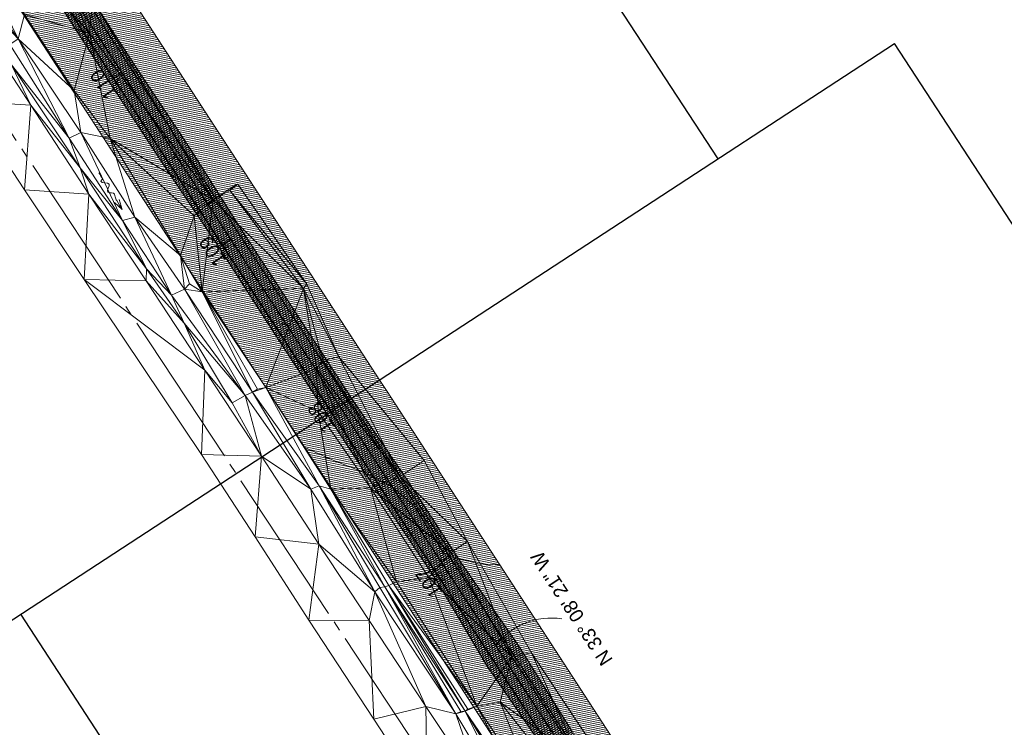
# Model space of a CAD drawing. Extents: x 2399984 to 2508823, y 556481 to 592637.
# Tile 17 of 158: x 2439521 to 2440016, y 561296 to 561652. Entities that reach past the tile are written whole.
import ezdxf
from ezdxf.enums import TextEntityAlignment as Align

# ---------------------------------------------------------------- set-up
doc = ezdxf.new("R2010")
doc.units = 0
doc.header["$MEASUREMENT"] = 0
for name, pattern in [('cl20', [100, 5, -5, 80, -5, 5]), ('cl50', [100, 7.5, -7.5, 70, -7.5, 7.5]), ('constlimit', [0.85, 0.65, -0.1, -0.1]), ('stream', [1.4, 0.7, -0.1, 0.1, -0.1, 0.1, -0.1, 0.1, -0.1])]:
    doc.linetypes.add(name, pattern=pattern)
for name, color, linetype, lineweight in [('DR_X_Flow_Arrow', 151, 'Continuous', 0), ('DT_X_Triangles', 91, 'Continuous', 0), ('EV_Ecological_Wetlands', 151, 'stream', 13), ('GE_P_CL_20', 7, 'cl20', 13), ('GE_P_CL_50', 7, 'cl50', 13), ('PV_P_Bikeway', 193, 'Continuous', 13), ('RW_P_Const_Limits', 120, 'constlimit', 0), ('RW_X_CL_20', 6, 'cl20', 0)]:
    doc.layers.add(name, color=color, linetype=linetype, lineweight=lineweight)
for name, color, linetype, lineweight, plot in [('GK_Visualization', 30, 'Continuous', 13, False), ('SC_Scratch1', 7, 'Continuous', 0, False), ('SC_Scratch2', 7, 'Continuous', 0, False)]:
    doc.layers.add(name, color=color, linetype=linetype, lineweight=lineweight, plot=plot)
doc.styles.add('Style-font31', font='font31.shx')

# ---------------------------------------------------------------- blocks, each defined once
blk = doc.blocks.new('DFL-X_12')
at = {"layer": 'DR_X_Flow_Arrow', "color": 151, "linetype": 'Continuous', "lineweight": 0, "flags": 128}
blk.add_lwpolyline([(-0.08, -0.0214), (0, 0), (-0.08, 0.0215)], dxfattribs=at)
at = {"layer": 'DR_X_Flow_Arrow', "color": 151, "linetype": 'Continuous', "lineweight": 0}
blk.add_open_spline([(0, 0), (-0.0277, 0.0001), (-0.0554, 0.0002), (-0.0831, 0.0003), (-0.0943, 0.0003), (-0.1051, 0.005), (-0.116, 0.0078), (-0.1231, 0.0095), (-0.1298, 0.0131), (-0.1368, 0.015), (-0.1547, 0.0198), (-0.1638, -0.0202), (-0.1793, -0.0218), (-0.1968, -0.0235), (-0.2129, 0.0182), (-0.2278, 0.0195), (-0.244, 0.0209), (-0.2647, -0.0282), (-0.2837, -0.0218), (-0.2906, -0.0194), (-0.2867, 0.0007), (-0.2951, 0.0006), (-0.3134, 0.0004), (-0.3317, 0.0002), (-0.35, 0)], degree=3, knots=[0, 0, 0, 0, 0.203531, 0.203531, 0.203531, 0.286234, 0.286234, 0.286234, 0.340272, 0.340272, 0.340272, 0.477755, 0.477755, 0.477755, 0.633727, 0.633727, 0.633727, 0.804111, 0.804111, 0.804111, 0.865463, 0.865463, 0.865463, 1, 1, 1, 1], dxfattribs=at)

msp = doc.modelspace()

# ---------------------------------------------------------------- hatches: boundary and pattern name
at = {"layer": 'EV_Ecological_Wetlands', "linetype": 'Continuous'}
h = msp.add_hatch(dxfattribs=at)
h.set_pattern_fill('HATCH', color=256, style=0, pattern_type=2)
h.set_pattern_definition([(168.13908, (2439490.0778, 561441.3783), (-0.2055368, -0.9786494), [])])
h.paths.add_polyline_path([(2439704.98, 561465.8), (2439702.07, 561470.28), (2439541.51, 561717.18), (2439533.92, 561718.03), (2439526, 561723.45), (2439515.59, 561733.45), (2439502.25, 561746.36), (2439491.84, 561755.95), (2439484.75, 561776.78), (2439480.17, 561793.86), (2439468.92, 561815.53), (2439464.34, 561829.7), (2439464.41, 561835.73), (2439300.67, 562087.5), (2439291, 562089.28), (2439282.67, 562093.03), (2439273.5, 562103.86), (2439264.34, 562113.45), (2439254.34, 562120.95), (2439247.67, 562121.36), (2439242.25, 562117.61), (2439229.34, 562123.45), (2439221.42, 562134.7), (2439205.17, 562149.28), (2439194.47, 562159.09), (2439297.17, 562001.18), (2439379.96, 561873.86), (2439383.22, 561868.86), (2439405.11, 561835.2), (2439560.51, 561596.25), (2439578.83, 561568.07), (2439663.95, 561437.19), (2439677.69, 561430.89), (2439690.41, 561425.95), (2439706.67, 561418.17), (2439718.68, 561407.92), (2439734.23, 561383.54), (2439751.19, 561378.6), (2439762, 561378.13)])
h = msp.add_hatch(dxfattribs=at)
h.set_pattern_fill('HATCH', color=256, style=0, pattern_type=2)
h.set_pattern_definition([(213.13908, (2439553.9617, 561516.6142), (0.5466732, -0.8373461), [])])
h.paths.add_polyline_path([(2439264.54, 562081.53), (2439289.16, 562037.86), (2439318.39, 561997.23), (2439346.48, 561955.85), (2439371.41, 561912.42), (2439401.02, 561872.03), (2439429.31, 561830.79), (2439457.08, 561789.21), (2439484.63, 561747.48), (2439510.9, 561704.92), (2439538.56, 561663.27), (2439565.47, 561621.13), (2439592.87, 561579.3), (2439620.75, 561537.79), (2439647.78, 561495.73), (2439675.1, 561453.85), (2439694.48, 561424), (2439706.67, 561418.17), (2439718.68, 561407.92), (2439734.23, 561383.54), (2439741.08, 561381.54), (2439715.63, 561420.6), (2439687.38, 561461.87), (2439660.1, 561503.77), (2439632.7, 561545.59), (2439605.99, 561587.87), (2439578.27, 561629.48), (2439551.13, 561671.47), (2439524.24, 561713.63), (2439503.87, 561744.8), (2439502.25, 561746.36), (2439491.84, 561755.95), (2439486.46, 561771.76), (2439469.91, 561797.59), (2439442.39, 561839.33), (2439415.37, 561881.4), (2439387.6, 561922.99), (2439362.05, 561966.02), (2439334.88, 562008), (2439306.28, 562049.03), (2439278.53, 562090.64), (2439263.56, 562114.03), (2439254.34, 562120.95), (2439247.67, 562121.36), (2439242.25, 562117.61), (2439239.14, 562119.02)])
h = msp.add_hatch(dxfattribs=at)
h.set_pattern_fill('HATCH', color=256, style=0, pattern_type=2)
h.set_pattern_definition([(168.13908, (2439653.4396, 561520.1128), (-0.2055368, -0.9786494), [])])
h.paths.add_polyline_path([(2439663.95, 561437.19), (2439742.34, 561316.65), (2439831.52, 561178.76), (2439843.09, 561177.2), (2439853.5, 561174.28), (2439865.59, 561164.7), (2439871.42, 561159.28), (2439877.67, 561155.53), (2439882.25, 561155.53), (2439890.59, 561160.95), (2439896.84, 561165.95), (2439903.5, 561172.2), (2439902.85, 561177.51), (2439886.42, 561184.95), (2439865.28, 561219.31), (2439864.94, 561219.84), (2439762, 561378.13), (2439751.19, 561378.6), (2439734.23, 561383.54), (2439718.68, 561407.92), (2439706.67, 561418.17), (2439690.41, 561425.95), (2439677.69, 561430.89)])
h = msp.add_hatch(dxfattribs=at)
h.set_pattern_fill('HATCH', color=256, style=0, pattern_type=2)
h.set_pattern_definition([(213.13908, (2439591.6447, 561309.8562), (0.5466732, -0.837346), [])])
h.paths.add_polyline_path([(2439702.33, 561411.91), (2439730.09, 561370.33), (2439755.56, 561327.24), (2439783.96, 561286.07), (2439811.24, 561244.17), (2439834.5, 561199.64), (2439849.51, 561175.4), (2439849.61, 561175.37), (2439853.76, 561174.08), (2439871.42, 561159.28), (2439877.67, 561155.53), (2439882.25, 561155.53), (2439888.95, 561159.88), (2439878.16, 561167.33), (2439852.46, 561211.37), (2439824.55, 561252.86), (2439797.91, 561295.17), (2439771.41, 561337.59), (2439742.93, 561378.71), (2439741.08, 561381.54), (2439734.23, 561383.54), (2439718.68, 561407.92), (2439706.67, 561418.17), (2439694.48, 561424)])

# ---------------------------------------------------------------- linework, layer by layer
at = {"layer": 'EV_Ecological_Wetlands', "linetype": 'Continuous', "flags": 128}
for points in [[(2439405.11, 561835.2), (2439560.51, 561596.25), (2439578.83, 561568.07), (2439663.95, 561437.19), (2439677.69, 561430.89), (2439690.41, 561425.95), (2439706.67, 561418.17), (2439718.68, 561407.92), (2439734.23, 561383.54), (2439751.19, 561378.6), (2439762, 561378.13), (2439704.98, 561465.8), (2439704.98, 561465.8), (2439702.07, 561470.28), (2439541.51, 561717.18)], [(2439538.56, 561663.27), (2439565.47, 561621.13), (2439592.87, 561579.3), (2439620.75, 561537.79), (2439647.78, 561495.73), (2439675.1, 561453.85), (2439694.48, 561424), (2439706.67, 561418.17), (2439718.68, 561407.92), (2439734.23, 561383.54), (2439741.08, 561381.54), (2439715.63, 561420.6), (2439687.38, 561461.87), (2439660.1, 561503.77), (2439632.7, 561545.59), (2439605.99, 561587.87), (2439578.27, 561629.48), (2439551.13, 561671.47)], [(2439797.91, 561295.17), (2439771.41, 561337.59), (2439742.93, 561378.71), (2439741.08, 561381.54), (2439734.23, 561383.54), (2439718.68, 561407.92), (2439706.67, 561418.17), (2439694.48, 561424), (2439702.33, 561411.91), (2439702.33, 561411.91), (2439730.09, 561370.33), (2439755.56, 561327.24), (2439783.96, 561286.07)]]:
    msp.add_lwpolyline(points, dxfattribs=at)
msp.add_lwpolyline([(2439663.95, 561437.19), (2439742.34, 561316.65), (2439831.52, 561178.76), (2439843.09, 561177.2), (2439853.5, 561174.28), (2439865.59, 561164.7), (2439871.42, 561159.28), (2439877.67, 561155.53), (2439882.25, 561155.53), (2439890.59, 561160.95), (2439896.84, 561165.95), (2439903.5, 561172.2), (2439902.85, 561177.51), (2439886.42, 561184.95), (2439865.28, 561219.31), (2439864.94, 561219.84), (2439762, 561378.13), (2439751.19, 561378.6), (2439734.23, 561383.54), (2439718.68, 561407.92), (2439706.67, 561418.17), (2439690.41, 561425.95), (2439677.69, 561430.89), (2439663.95, 561437.19)], close=True, dxfattribs=at)
at = {"layer": 'GE_P_CL_20'}
msp.add_line((2439867.39, 561173.03), (2439128.77, 562304.38), dxfattribs=at)
at = {"layer": 'GE_P_CL_20', "linetype": 'Continuous'}
for p, q in [((2439572.04, 561625.42), (2439570.37, 561624.32)), ((2439599.38, 561583.55), (2439597.7, 561582.46)), ((2439626.71, 561541.68), (2439625.04, 561540.59)), ((2439654.05, 561499.82), (2439652.37, 561498.72)), ((2439681.38, 561457.95), (2439679.7, 561456.85)), ((2439708.71, 561416.08), (2439707.04, 561414.99)), ((2439736.05, 561374.21), (2439734.37, 561373.12)), ((2439763.38, 561332.35), (2439761.71, 561331.25))]:
    msp.add_line(p, q, dxfattribs=at)
at = {"layer": 'GE_P_CL_50'}
msp.add_line((2439867.39, 561173.03), (2439128.77, 562304.38), dxfattribs=at)
at = {"layer": 'GE_P_CL_50', "linetype": 'Continuous'}
for p, q in [((2439572.04, 561625.42), (2439567.86, 561622.68)), ((2439626.71, 561541.68), (2439622.53, 561538.95)), ((2439681.38, 561457.95), (2439677.19, 561455.21)), ((2439736.05, 561374.21), (2439731.86, 561371.48))]:
    msp.add_line(p, q, dxfattribs=at)
at = {"layer": 'GE_P_CL_50', "linetype": 'Continuous', "extrusion": (0, 0, -1)}
msp.add_arc((-2439788.13, 561315.19), 36.24, 38.6173, 98.0842, dxfattribs=at)
at = {"layer": 'GK_Visualization', "color": 1, "flags": 128}
msp.add_lwpolyline([(2440256.67, 560563.59), (2440052.79, 560875.88), (2439998.77, 560958.61), (2439948.97, 561015.66), (2439921.63, 561057.53), (2439867.39, 561173.03), (2439128.77, 562304.38), (2439075.88, 562386.31), (2439021.22, 562470.05), (2439021.22, 562470.05)], dxfattribs=at)
at = {"layer": 'PV_P_Bikeway'}
for p, q in [((2439871.77, 561175.47), (2439132.97, 562307.1)), ((2439863.01, 561170.59), (2439124.58, 562301.66))]:
    msp.add_line(p, q, dxfattribs=at)
at = {"layer": 'RW_P_Const_Limits', "flags": 128}
for points in [[(2439950.3, 561090.89), (2439950.3, 561090.89), (2439924.88, 561135.07), (2439878.16, 561167.33), (2439852.46, 561211.37), (2439824.55, 561252.86), (2439797.91, 561295.17), (2439771.41, 561337.59), (2439742.93, 561378.71), (2439715.63, 561420.6), (2439687.38, 561461.87), (2439660.1, 561503.77), (2439632.7, 561545.59), (2439605.99, 561587.87), (2439578.27, 561629.48), (2439551.13, 561671.47), (2439524.24, 561713.63), (2439496.89, 561755.49), (2439469.91, 561797.59), (2439442.39, 561839.33), (2439415.37, 561881.4), (2439387.6, 561922.99), (2439362.05, 561966.02), (2439334.88, 562008), (2439306.28, 562049.03), (2439278.53, 562090.64), (2439251.54, 562132.8), (2439226.63, 562176.17), (2439199.54, 562218.2), (2439171.5, 562259.6), (2439143.67, 562301.14), (2439115.08, 562342.19), (2439086.35, 562383.15), (2439059.38, 562425.18), (2439032.27, 562467.26)], [(2439859.95, 561158.78), (2439834.5, 561199.64), (2439811.24, 561244.17), (2439783.96, 561286.07), (2439755.56, 561327.24), (2439730.09, 561370.33), (2439702.33, 561411.91), (2439675.1, 561453.85), (2439647.78, 561495.73), (2439620.75, 561537.79), (2439592.87, 561579.3), (2439565.47, 561621.13), (2439538.56, 561663.27), (2439510.9, 561704.92), (2439484.63, 561747.48), (2439457.08, 561789.21), (2439429.31, 561830.79), (2439401.02, 561872.03), (2439371.41, 561912.42), (2439346.48, 561955.85), (2439318.39, 561997.23), (2439289.16, 562037.86), (2439264.54, 562081.53), (2439236.49, 562122.93), (2439236.49, 562122.93)]]:
    msp.add_lwpolyline(points, dxfattribs=at)
at = {"layer": 'RW_X_CL_20'}
msp.add_line((2440362.14, 560314.92), (2439330.9, 561875.89), dxfattribs=at)
at = {"layer": 'SC_Scratch1', "color": 4, "lineweight": 30}
for p, q in [((2439871.8, 561582.27), (2439107, 562753.73)), ((2439438.39, 561299.31), (2439960.51, 561640.18)), ((2440495.11, 560821.32), (2439960.51, 561640.18)), ((2440280.16, 560190.66), (2439521.11, 561353.31))]:
    msp.add_line(p, q, dxfattribs=at)
at = {"layer": 'SC_Scratch2', "color": 4, "linetype": 'Continuous', "lineweight": 30}
msp.add_line((2439863.21, 561170.3), (2439124.59, 562301.65), dxfattribs=at)

# ---------------------------------------------------------------- block references
at = {"layer": 'DR_X_Flow_Arrow', "color": 151, "linetype": 'Continuous', "lineweight": 0, "xscale": 62.5, "yscale": 62.5, "zscale": 62.5, "rotation": 302.595381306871}
msp.add_blockref('DFL-X_12', (2439572.08, 561556.85), dxfattribs=at)

# ---------------------------------------------------------------- texts
at = {"layer": 'GE_P_CL_20', "linetype": 'Continuous', "style": 'Style-font31'}
for s, p in [('110', (2439569.45, 561623.9)), ('109', (2439624.16, 561540.11)), ('108', (2439678.82, 561456.38)), ('107', (2439733.33, 561372.89))]:
    msp.add_text(s, height=2.8, rotation=123.1391, dxfattribs=at).set_placement(p, align=Align.CENTER)
at = {"layer": 'GE_P_CL_50', "linetype": 'Continuous', "style": 'Style-font31'}
for s, p in [('110', (2439565.57, 561621.62)), ('109', (2439620.33, 561537.74)), ('108', (2439674.98, 561454.03)), ('107', (2439729.25, 561370.9))]:
    msp.add_text(s, height=7, rotation=123.1391, dxfattribs=at).set_placement(p, align=Align.CENTER)
msp.add_text('N 33%%d 08\' 21" W', height=7, rotation=123.1391, dxfattribs=at).set_placement((2439795.18, 561354.32), align=Align.TOP_CENTER)

# ---------------------------------------------------------------- meshes
at = {"layer": 'DT_X_Triangles'}
mesh = msp.add_polyface(dxfattribs=at)
corners = [(2439438.19, 561695.81), (2439469.85, 561695.44), (2439466.41, 561652.9), (2439459.98, 561723.13), (2439489.77, 561674.62), (2439485.63, 561676.54), (2439497.65, 561652.82), (2439493.67, 561611.2), (2439515.51, 561639.68), (2439516.44, 561629.53), (2439494.43, 561678.67), (2439519.75, 561642.64), (2439526.15, 561609.27), (2439522.9, 561566.63), (2439499.87, 561683.39), (2439501.34, 561684.57), (2439522.96, 561654.74), (2439508.99, 561698.46), (2439525.5, 561709.39), (2439555.62, 561645.36), (2439545.33, 561592.61), (2439550.98, 561577.72), (2439547.91, 561616.56), (2439551.31, 561595.47), (2439555.36, 561564.43), (2439563.97, 561668.69), (2439557.1, 561662.2), (2439572.29, 561551.18), (2439566.09, 561592.47), (2439578.44, 561552.93), (2439617.82, 561561.7), (2439608.31, 561553.64), (2439629.44, 561569.37), (2439626.23, 561566.41), (2439630.23, 561569.59)]
mesh.append_faces([[corners[k] for k in face] for face in [(0, 1, 2), (3, 4, 5), (2, 1, 6), (2, 6, 7), (1, 5, 6), (5, 4, 8), (5, 8, 9), (5, 9, 6), (4, 10, 11), (4, 11, 8), (7, 6, 12), (7, 12, 13), (10, 14, 11), (6, 9, 12), (14, 15, 16), (14, 16, 11), (15, 17, 16), (17, 18, 19), (17, 19, 16), (8, 20, 9), (8, 11, 20), (9, 20, 21), (9, 21, 12), (11, 16, 22), (11, 22, 23), (11, 23, 20), (13, 12, 24), (16, 19, 22), (18, 25, 26), (18, 26, 19), (12, 21, 24), (20, 23, 27), (20, 27, 21), (22, 19, 28), (22, 28, 23), (23, 28, 29), (23, 29, 27), (19, 26, 30), (19, 30, 28), (28, 30, 31), (30, 32, 33), (33, 32, 34)]])
mesh = msp.add_polyface(dxfattribs=at)
corners = [(2439522.9, 561566.63), (2439555.36, 561564.43), (2439552.94, 561521.62), (2439550.98, 561577.72), (2439572.29, 561551.18), (2439584.28, 561526.89), (2439584.18, 561520.92), (2439613.59, 561476.03), (2439611.89, 561433.69), (2439566.09, 561592.47), (2439608.31, 561553.64), (2439601.4, 561533.68), (2439578.44, 561552.93), (2439596.9, 561513.67), (2439603.37, 561516.79), (2439603.26, 561499.63), (2439633.93, 561463.22), (2439612.21, 561515.37), (2439605.89, 561519.35), (2439627.32, 561459.64), (2439637.54, 561464.9), (2439617.82, 561561.7), (2439663.19, 561517.1), (2439644.37, 561467.38), (2439640.05, 561466.51), (2439626.23, 561566.41), (2439630.23, 561569.59), (2439664.96, 561519.2), (2439669.85, 561476.8), (2439670.59, 561455.03), (2439681.09, 561482.65), (2439673.04, 561480.91), (2439711.91, 561422.57)]
mesh.append_faces([[corners[k] for k in face] for face in [(0, 1, 2), (3, 4, 5), (3, 5, 1), (2, 1, 6), (2, 6, 7), (2, 7, 8), (1, 5, 6), (9, 10, 11), (9, 11, 12), (4, 12, 13), (4, 13, 5), (12, 11, 14), (12, 14, 13), (6, 5, 15), (6, 15, 7), (5, 13, 15), (13, 16, 15), (13, 14, 16), (11, 10, 17), (11, 17, 18), (11, 18, 14), (15, 16, 19), (15, 19, 7), (14, 18, 17), (14, 17, 20), (14, 20, 16), (10, 21, 17), (17, 21, 22), (17, 22, 23), (17, 23, 24), (17, 24, 20), (21, 25, 22), (25, 26, 27), (25, 27, 22), (20, 24, 23), (23, 22, 28), (23, 28, 29), (22, 27, 30), (22, 30, 31), (22, 31, 28), (28, 31, 32), (31, 30, 32)]])
mesh = msp.add_polyface(dxfattribs=at)
corners = [(2439611.89, 561433.69), (2439613.59, 561476.03), (2439642.09, 561432.78), (2439638.87, 561392.18), (2439627.32, 561459.64), (2439633.93, 561463.22), (2439666.99, 561416.19), (2439637.54, 561464.9), (2439644.37, 561467.38), (2439671.06, 561417.87), (2439670.93, 561388.59), (2439665.98, 561350.42), (2439670.59, 561455.03), (2439676.99, 561416.27), (2439696.22, 561350.24), (2439699.08, 561364.65), (2439669.85, 561476.8), (2439711.91, 561422.57), (2439697, 561416.84), (2439704.11, 561367.14), (2439701.65, 561366.77), (2439709.96, 561369.63), (2439706.21, 561367.79), (2439681.09, 561482.65), (2439723.88, 561430.58), (2439724.79, 561307.03), (2439737.29, 561384.4), (2439726.22, 561371.8), (2439739.93, 561303.32), (2439744.65, 561304.59), (2439750.51, 561307.1), (2439745.69, 561389.9), (2439767.96, 561331.92), (2439777.91, 561333.9)]
mesh.append_faces([[corners[k] for k in face] for face in [(0, 1, 2), (0, 2, 3), (1, 4, 2), (4, 5, 2), (5, 6, 2), (5, 7, 6), (7, 8, 9), (7, 9, 6), (3, 2, 10), (3, 10, 11), (2, 6, 10), (8, 12, 13), (8, 13, 9), (11, 10, 14), (6, 9, 15), (6, 15, 10), (16, 17, 18), (16, 18, 12), (12, 18, 13), (10, 15, 14), (9, 13, 19), (9, 19, 20), (9, 20, 15), (13, 18, 21), (13, 21, 22), (13, 22, 19), (23, 24, 17), (14, 15, 25), (18, 17, 26), (18, 26, 27), (18, 27, 21), (15, 20, 28), (20, 19, 28), (19, 22, 29), (22, 21, 30), (21, 27, 30), (17, 31, 26), (17, 24, 31), (27, 26, 32), (27, 32, 30), (26, 31, 32), (31, 33, 32)]])
mesh = msp.add_polyface(dxfattribs=at)
corners = [(2439665.98, 561350.42), (2439696.22, 561350.24), (2439698.59, 561300.58), (2439724.79, 561307.03), (2439725.6, 561259.43), (2439699.08, 561364.65), (2439739.93, 561303.32), (2439704.11, 561367.14), (2439744.65, 561304.59), (2439742.42, 561304.44), (2439706.21, 561367.79), (2439750.51, 561307.1), (2439745.91, 561305.61), (2439753.33, 561264.28), (2439757.13, 561211.35), (2439770.4, 561252.39), (2439777.8, 561256.05), (2439775.81, 561255.85), (2439774.36, 561255.78), (2439767.96, 561331.92), (2439762.24, 561309.06), (2439782.01, 561259.38), (2439781.24, 561222.11), (2439802.28, 561280.06), (2439799.53, 561261.76), (2439777.91, 561333.9), (2439804.95, 561211.15), (2439801.16, 561208.17), (2439777.67, 561255.98), (2439807.49, 561212.54), (2439810.19, 561285.37), (2439812.35, 561211.85), (2439835.69, 561232.97), (2439834.87, 561211.22)]
mesh.append_faces([[corners[k] for k in face] for face in [(0, 1, 2), (1, 3, 2), (2, 3, 4), (5, 6, 3), (7, 8, 9), (7, 9, 6), (10, 11, 12), (10, 12, 8), (3, 6, 13), (3, 13, 4), (4, 13, 14), (6, 9, 8), (6, 8, 15), (6, 15, 13), (8, 12, 11), (8, 11, 16), (8, 16, 17), (8, 17, 18), (8, 18, 15), (11, 19, 20), (11, 20, 21), (11, 21, 16), (13, 15, 22), (13, 22, 14), (20, 19, 23), (20, 23, 24), (20, 24, 21), (19, 25, 23), (15, 18, 26), (15, 27, 22), (18, 17, 26), (17, 16, 28), (17, 28, 26), (28, 16, 29), (16, 21, 29), (25, 30, 23), (21, 24, 31), (21, 31, 29), (24, 23, 32), (24, 32, 33), (24, 33, 31), (23, 30, 32)]])

doc.saveas('drawing.dxf')
